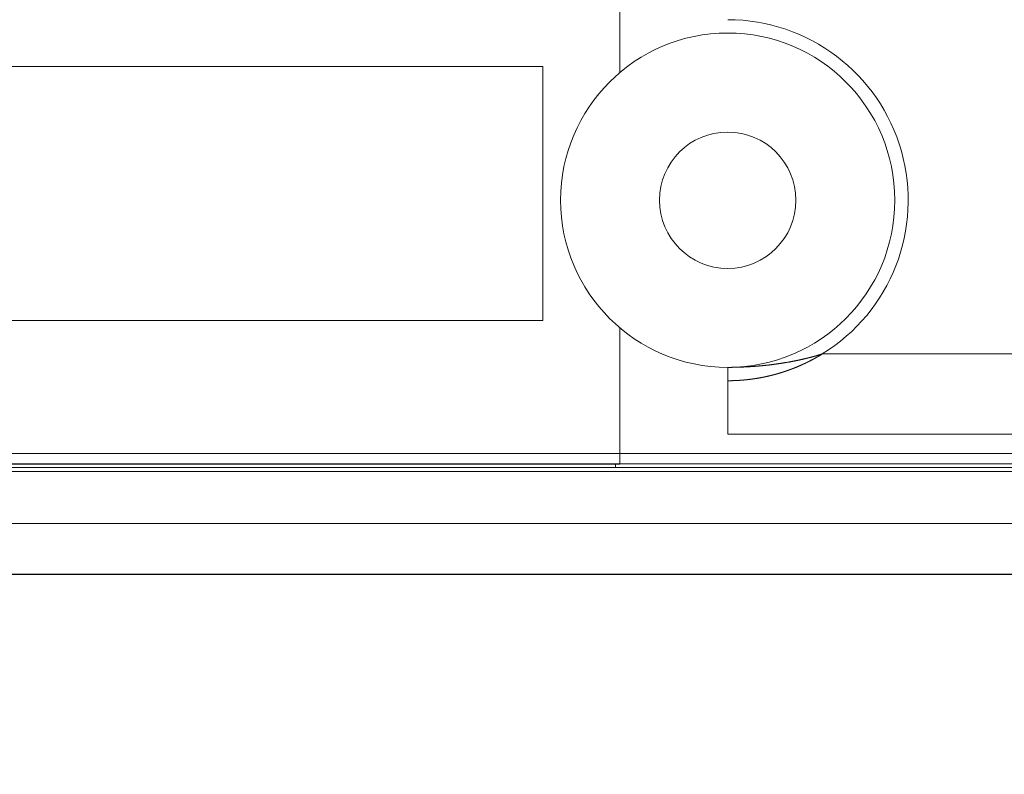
# Model space of a CAD drawing. Extents: x 0 to 59450, y 0 to 42050.
# Tile 236 of 256: x 34598 to 34671, y 35004 to 35060. Entities that reach past the tile are written whole.
import ezdxf

# ---------------------------------------------------------------- set-up
doc = ezdxf.new("R2010")
doc.units = 0
doc.header["$LTSCALE"] = 20
doc.header["$MEASUREMENT"] = 0
doc.layers.get('0').update_dxf_attribs({"linetype": 'CONTINUOUS'})
doc.layers.get('Defpoints').update_dxf_attribs({"linetype": 'CONTINUOUS'})
doc.dimstyles.new('DXF001', dxfattribs={"dimtxt": 3.1, "dimasz": 2, "dimexe": 2, "dimexo": 0.8, "dimgap": 0.09, "dimtad": 1, "dimdsep": 46, "dimtxsty": 'STANDARD', "dimcen": 0.09, "dimazin": 2, "dimtfac": 0.645161, "dimtdec": 4, "dimtmove": 0, "dimatfit": 3, "dimfxl": 1, "dimtvp": 0.66129, "dimtolj": 1, "dimtzin": 0, "dimarcsym": 0})

# ---------------------------------------------------------------- blocks, each defined once
blk = doc.blocks.new('_OPEN')
at = {"color": 0, "linetype": 'ByBlock', "lineweight": -2}
for p, q in [((-1, 0.166667), (0, 0)), ((0, 0), (-1, -0.166667)), ((0, 0), (-1, 0))]:
    blk.add_line(p, q, dxfattribs=at)
blk = doc.blocks.new('*D31')
at = {"color": 0, "linetype": 'Continuous', "lineweight": -2}
for p, q in [((40080.241, 35874.159), (40080.241, 34418.443)), ((34086.452, 35044.922), (34086.452, 34418.443)), ((34088.452, 34420.443), (40078.241, 34420.443))]:
    blk.add_line(p, q, dxfattribs=at)
at = {"layer": 'Defpoints', "color": 0, "linetype": 'Continuous'}
for p in [(40080.241, 35874.959), (34086.452, 35045.722), (40080.241, 34420.443)]:
    blk.add_point(p, dxfattribs=at)
at = {"color": 0, "linetype": 'Continuous', "lineweight": -2, "xscale": 2, "yscale": 2, "zscale": 2, "rotation": 180}
blk.add_blockref('_OPEN', (34086.452, 34420.443), dxfattribs=at)
at = {"color": 0, "linetype": 'Continuous', "lineweight": -2, "xscale": 2, "yscale": 2, "zscale": 2}
blk.add_blockref('_OPEN', (40080.241, 34420.443), dxfattribs=at)
at = {"color": 0, "linetype": 'Continuous', "lineweight": 13, "insert": (37257.246, 34460.533), "char_height": 80, "attachment_point": 5}
blk.add_mtext('\\A1;\\A1;5994', dxfattribs=at)
blk = doc.blocks.new('*D32')
at = {"color": 0, "linetype": 'Continuous', "lineweight": -2}
for p, q in [((36630.841, 38018.759), (33035.556, 38018.759)), ((33037.556, 35020.459), (33037.556, 38016.759)), ((34773.905, 35018.459), (33035.556, 35018.459))]:
    blk.add_line(p, q, dxfattribs=at)
at = {"layer": 'Defpoints', "color": 0, "linetype": 'Continuous'}
for p in [(33037.556, 38018.759), (36631.641, 38018.759), (34774.705, 35018.459)]:
    blk.add_point(p, dxfattribs=at)
at = {"color": 0, "linetype": 'Continuous', "lineweight": -2, "xscale": 2, "yscale": 2, "zscale": 2}
for p, rotation in [((33037.556, 38018.759), 90), ((33037.556, 35018.459), 270)]:
    blk.add_blockref('_OPEN', p, dxfattribs=dict(at, rotation=rotation))
at = {"color": 0, "linetype": 'Continuous', "lineweight": 13, "insert": (32997.466, 36692.509), "char_height": 80, "attachment_point": 5, "rotation": 90}
blk.add_mtext('\\A1;\\A1;3000', dxfattribs=at)

msp = doc.modelspace()

# ---------------------------------------------------------------- linework, layer by layer
at = {"color": 3, "linetype": 'Continuous', "lineweight": 13}
for p, q in [((34642.507, 35055.996), (34642.507, 35061.197)), ((34636.74, 35056.458), (34384.302, 35056.458)), ((34636.741, 35046.959), (34636.741, 35056.459)), ((34636.741, 35037.459), (34636.741, 35046.959)), ((34384.302, 35037.458), (34636.74, 35037.458)), ((34642.507, 35027.508), (34642.507, 35036.905)), ((34657.368, 35034.878), (34657.343, 35034.871)), ((34657.392, 35034.885), (34657.368, 35034.878)), ((34657.417, 35034.892), (34657.392, 35034.885)), ((34657.441, 35034.899), (34657.417, 35034.892)), ((34657.466, 35034.906), (34657.441, 35034.899)), ((34657.491, 35034.914), (34657.466, 35034.906)), ((34657.515, 35034.921), (34657.491, 35034.914)), ((34657.54, 35034.928), (34657.515, 35034.921)), ((34657.564, 35034.935), (34657.54, 35034.928)), ((34657.589, 35034.943), (34657.564, 35034.935)), ((34657.613, 35034.95), (34657.589, 35034.943)), ((34657.637, 35034.958), (34657.613, 35034.95)), ((34657.637, 35034.958), (34657.618, 35034.946)), ((34971.456, 35034.959), (34657.638, 35034.959)), ((34652.971, 35034.068), (34652.946, 35034.065)), ((34652.997, 35034.07), (34652.971, 35034.068)), ((34653.022, 35034.072), (34652.997, 35034.07)), ((34653.048, 35034.075), (34653.022, 35034.072)), ((34653.073, 35034.077), (34653.048, 35034.075)), ((34653.099, 35034.08), (34653.073, 35034.077)), ((34653.124, 35034.082), (34653.099, 35034.08)), ((34653.15, 35034.084), (34653.124, 35034.082)), ((34653.175, 35034.087), (34653.15, 35034.084)), ((34653.201, 35034.089), (34653.175, 35034.087)), ((34653.226, 35034.092), (34653.201, 35034.089)), ((34653.252, 35034.095), (34653.226, 35034.092)), ((34653.277, 35034.097), (34653.252, 35034.095)), ((34653.303, 35034.1), (34653.277, 35034.097)), ((34653.328, 35034.102), (34653.303, 35034.1)), ((34653.353, 35034.105), (34653.328, 35034.102)), ((34653.379, 35034.108), (34653.353, 35034.105)), ((34653.404, 35034.11), (34653.379, 35034.108)), ((34653.43, 35034.113), (34653.404, 35034.11)), ((34653.455, 35034.116), (34653.43, 35034.113)), ((34653.481, 35034.119), (34653.455, 35034.116)), ((34653.506, 35034.122), (34653.481, 35034.119)), ((34653.532, 35034.124), (34653.506, 35034.122)), ((34653.557, 35034.127), (34653.532, 35034.124)), ((34653.582, 35034.13), (34653.557, 35034.127)), ((34653.608, 35034.133), (34653.582, 35034.13)), ((34653.633, 35034.136), (34653.608, 35034.133)), ((34653.659, 35034.139), (34653.633, 35034.136)), ((34653.684, 35034.142), (34653.659, 35034.139)), ((34653.71, 35034.145), (34653.684, 35034.142)), ((34653.735, 35034.148), (34653.71, 35034.145)), ((34653.76, 35034.151), (34653.735, 35034.148)), ((34653.786, 35034.154), (34653.76, 35034.151)), ((34653.811, 35034.157), (34653.786, 35034.154)), ((34653.837, 35034.16), (34653.811, 35034.157)), ((34653.862, 35034.163), (34653.837, 35034.16)), ((34653.887, 35034.167), (34653.862, 35034.163)), ((34653.913, 35034.17), (34653.887, 35034.167)), ((34653.938, 35034.173), (34653.913, 35034.17)), ((34653.964, 35034.176), (34653.938, 35034.173)), ((34653.989, 35034.18), (34653.964, 35034.176)), ((34654.014, 35034.183), (34653.989, 35034.18)), ((34654.04, 35034.186), (34654.014, 35034.183)), ((34654.065, 35034.19), (34654.04, 35034.186)), ((34654.09, 35034.193), (34654.065, 35034.19)), ((34654.116, 35034.197), (34654.09, 35034.193)), ((34654.141, 35034.2), (34654.116, 35034.197)), ((34654.167, 35034.203), (34654.141, 35034.2)), ((34654.192, 35034.207), (34654.167, 35034.203)), ((34654.217, 35034.211), (34654.192, 35034.207)), ((34654.243, 35034.214), (34654.217, 35034.211)), ((34654.268, 35034.218), (34654.243, 35034.214)), ((34654.293, 35034.221), (34654.268, 35034.218)), ((34654.319, 35034.225), (34654.293, 35034.221)), ((34654.344, 35034.229), (34654.319, 35034.225)), ((34654.369, 35034.232), (34654.344, 35034.229)), ((34654.395, 35034.236), (34654.369, 35034.232)), ((34654.42, 35034.24), (34654.395, 35034.236)), ((34654.445, 35034.244), (34654.42, 35034.24)), ((34654.471, 35034.247), (34654.445, 35034.244)), ((34654.496, 35034.251), (34654.471, 35034.247)), ((34654.521, 35034.255), (34654.496, 35034.251)), ((34654.547, 35034.259), (34654.521, 35034.255)), ((34654.572, 35034.263), (34654.547, 35034.259)), ((34654.597, 35034.267), (34654.572, 35034.263)), ((34654.622, 35034.271), (34654.597, 35034.267)), ((34654.648, 35034.275), (34654.622, 35034.271)), ((34654.673, 35034.279), (34654.648, 35034.275)), ((34654.698, 35034.283), (34654.673, 35034.279)), ((34654.724, 35034.287), (34654.698, 35034.283)), ((34654.749, 35034.291), (34654.724, 35034.287)), ((34654.774, 35034.295), (34654.749, 35034.291)), ((34654.799, 35034.299), (34654.774, 35034.295)), ((34654.825, 35034.303), (34654.799, 35034.299)), ((34654.85, 35034.308), (34654.825, 35034.303)), ((34654.875, 35034.312), (34654.85, 35034.308)), ((34654.9, 35034.316), (34654.875, 35034.312)), ((34654.926, 35034.32), (34654.9, 35034.316)), ((34654.951, 35034.325), (34654.926, 35034.32)), ((34654.976, 35034.329), (34654.951, 35034.325)), ((34655.001, 35034.333), (34654.976, 35034.329)), ((34655.027, 35034.338), (34655.001, 35034.333)), ((34655.052, 35034.342), (34655.027, 35034.338)), ((34655.077, 35034.347), (34655.052, 35034.342)), ((34655.102, 35034.351), (34655.077, 35034.347)), ((34655.127, 35034.356), (34655.102, 35034.351)), ((34655.153, 35034.36), (34655.127, 35034.356)), ((34655.178, 35034.365), (34655.153, 35034.36)), ((34655.203, 35034.369), (34655.178, 35034.365)), ((34655.228, 35034.374), (34655.203, 35034.369)), ((34655.253, 35034.379), (34655.228, 35034.374)), ((34655.278, 35034.383), (34655.253, 35034.379)), ((34655.303, 35034.388), (34655.278, 35034.383)), ((34655.329, 35034.393), (34655.303, 35034.388)), ((34655.354, 35034.397), (34655.329, 35034.393)), ((34655.379, 35034.402), (34655.354, 35034.397)), ((34655.404, 35034.407), (34655.379, 35034.402)), ((34655.429, 35034.412), (34655.404, 35034.407)), ((34655.454, 35034.417), (34655.429, 35034.412)), ((34655.479, 35034.422), (34655.454, 35034.417)), ((34655.504, 35034.427), (34655.479, 35034.422)), ((34655.529, 35034.432), (34655.504, 35034.427)), ((34655.555, 35034.437), (34655.529, 35034.432)), ((34655.58, 35034.442), (34655.555, 35034.437)), ((34655.605, 35034.447), (34655.58, 35034.442)), ((34655.63, 35034.452), (34655.605, 35034.447)), ((34655.655, 35034.457), (34655.63, 35034.452)), ((34655.68, 35034.462), (34655.655, 35034.457)), ((34655.705, 35034.467), (34655.68, 35034.462)), ((34655.73, 35034.472), (34655.705, 35034.467)), ((34655.755, 35034.477), (34655.73, 35034.472)), ((34655.78, 35034.483), (34655.755, 35034.477)), ((34655.805, 35034.488), (34655.78, 35034.483)), ((34655.83, 35034.493), (34655.805, 35034.488)), ((34655.855, 35034.498), (34655.83, 35034.493)), ((34655.88, 35034.504), (34655.855, 35034.498)), ((34655.905, 35034.509), (34655.88, 35034.504)), ((34655.93, 35034.514), (34655.905, 35034.509)), ((34655.955, 35034.52), (34655.93, 35034.514)), ((34655.98, 35034.525), (34655.955, 35034.52)), ((34656.005, 35034.531), (34655.98, 35034.525)), ((34656.03, 35034.536), (34656.005, 35034.531)), ((34656.055, 35034.542), (34656.03, 35034.536)), ((34656.08, 35034.547), (34656.055, 35034.542)), ((34656.105, 35034.553), (34656.08, 35034.547)), ((34656.13, 35034.559), (34656.105, 35034.553)), ((34656.155, 35034.564), (34656.13, 35034.559)), ((34656.18, 35034.57), (34656.155, 35034.564)), ((34656.204, 35034.576), (34656.18, 35034.57)), ((34656.229, 35034.581), (34656.204, 35034.576)), ((34656.254, 35034.587), (34656.229, 35034.581)), ((34650.567, 35033.959), (34650.567, 35032.959)), ((34650.626, 35033.96), (34650.568, 35033.96)), ((34650.699, 35033.96), (34650.67, 35033.96)), ((34650.721, 35033.96), (34650.699, 35033.96)), ((34650.746, 35033.96), (34650.721, 35033.96)), ((34650.772, 35033.961), (34650.746, 35033.96)), ((34650.798, 35033.961), (34650.772, 35033.961)), ((34650.824, 35033.961), (34650.798, 35033.961)), ((34650.849, 35033.961), (34650.824, 35033.961)), ((34650.875, 35033.961), (34650.849, 35033.961)), ((34650.9, 35033.962), (34650.875, 35033.961)), ((34650.926, 35033.962), (34650.9, 35033.962)), ((34650.951, 35033.962), (34650.926, 35033.962)), ((34650.977, 35033.963), (34650.951, 35033.962)), ((34651.003, 35033.963), (34650.977, 35033.963)), ((34651.028, 35033.963), (34651.003, 35033.963)), ((34651.054, 35033.964), (34651.028, 35033.963)), ((34651.079, 35033.964), (34651.054, 35033.964)), ((34651.105, 35033.965), (34651.079, 35033.964)), ((34651.131, 35033.965), (34651.105, 35033.965)), ((34651.156, 35033.966), (34651.131, 35033.965)), ((34651.182, 35033.966), (34651.156, 35033.966)), ((34651.207, 35033.967), (34651.182, 35033.966)), ((34651.233, 35033.967), (34651.207, 35033.967)), ((34651.463, 35033.974), (34651.438, 35033.973)), ((34651.489, 35033.975), (34651.463, 35033.974)), ((34651.515, 35033.976), (34651.489, 35033.975)), ((34651.54, 35033.977), (34651.515, 35033.976)), ((34651.566, 35033.978), (34651.54, 35033.977)), ((34651.591, 35033.979), (34651.566, 35033.978)), ((34651.617, 35033.98), (34651.591, 35033.979)), ((34651.642, 35033.981), (34651.617, 35033.98)), ((34651.668, 35033.982), (34651.642, 35033.981)), ((34651.694, 35033.983), (34651.668, 35033.982)), ((34651.719, 35033.984), (34651.694, 35033.983)), ((34651.745, 35033.985), (34651.719, 35033.984)), ((34651.77, 35033.987), (34651.745, 35033.985)), ((34651.796, 35033.988), (34651.77, 35033.987)), ((34651.822, 35033.989), (34651.796, 35033.988)), ((34651.847, 35033.99), (34651.822, 35033.989)), ((34651.873, 35033.991), (34651.847, 35033.99)), ((34651.898, 35033.993), (34651.873, 35033.991)), ((34651.924, 35033.994), (34651.898, 35033.993)), ((34651.949, 35033.995), (34651.924, 35033.994)), ((34651.975, 35033.997), (34651.949, 35033.995)), ((34652.001, 35033.998), (34651.975, 35033.997)), ((34652.026, 35033.999), (34652.001, 35033.998)), ((34652.052, 35034.001), (34652.026, 35033.999)), ((34652.077, 35034.002), (34652.052, 35034.001)), ((34652.103, 35034.004), (34652.077, 35034.002)), ((34652.128, 35034.005), (34652.103, 35034.004)), ((34652.154, 35034.007), (34652.128, 35034.005)), ((34652.18, 35034.008), (34652.154, 35034.007)), ((34652.205, 35034.01), (34652.18, 35034.008)), ((34652.231, 35034.011), (34652.205, 35034.01)), ((34652.256, 35034.013), (34652.231, 35034.011)), ((34652.282, 35034.014), (34652.256, 35034.013)), ((34652.307, 35034.016), (34652.282, 35034.014)), ((34652.333, 35034.018), (34652.307, 35034.016)), ((34652.358, 35034.019), (34652.333, 35034.018)), ((34652.384, 35034.021), (34652.358, 35034.019)), ((34652.41, 35034.023), (34652.384, 35034.021)), ((34652.435, 35034.025), (34652.41, 35034.023)), ((34652.461, 35034.027), (34652.435, 35034.025)), ((34652.486, 35034.028), (34652.461, 35034.027)), ((34652.512, 35034.03), (34652.486, 35034.028)), ((34652.537, 35034.032), (34652.512, 35034.03)), ((34652.563, 35034.034), (34652.537, 35034.032)), ((34652.588, 35034.036), (34652.563, 35034.034)), ((34652.614, 35034.038), (34652.588, 35034.036)), ((34652.639, 35034.04), (34652.614, 35034.038)), ((34652.665, 35034.042), (34652.639, 35034.04)), ((34652.691, 35034.044), (34652.665, 35034.042)), ((34652.716, 35034.046), (34652.691, 35034.044)), ((34652.742, 35034.048), (34652.716, 35034.046)), ((34652.767, 35034.05), (34652.742, 35034.048)), ((34652.793, 35034.052), (34652.767, 35034.05)), ((34652.818, 35034.054), (34652.793, 35034.052)), ((34652.844, 35034.057), (34652.818, 35034.054)), ((34652.869, 35034.059), (34652.844, 35034.057)), ((34652.895, 35034.061), (34652.869, 35034.059)), ((34652.92, 35034.063), (34652.895, 35034.061)), ((34652.946, 35034.065), (34652.92, 35034.063)), ((34650.567, 35032.959), (34650.567, 35028.959)), ((34650.703, 35032.961), (34650.683, 35032.96)), ((34650.567, 35028.959), (34922.456, 35028.959)), ((34436.924, 35027.508), (34642.507, 35027.508)), ((34642.507, 35027.508), (35903.691, 35027.508)), ((34642.507, 35026.735), (34642.507, 35027.508)), ((34450.411, 35026.735), (34642.507, 35026.735)), ((34590.788, 35026.728), (34598.119, 35026.728)), ((34598.119, 35026.728), (34604.754, 35026.728)), ((34604.754, 35026.728), (34613.157, 35026.728)), ((34613.157, 35026.728), (34625.913, 35026.728)), ((34625.913, 35026.728), (34642.508, 35026.728)), ((34642.177, 35026.728), (34642.177, 35026.71)), ((34642.177, 35026.71), (34642.177, 35026.693)), ((34642.507, 35026.736), (34642.507, 35026.728)), ((35904.465, 35026.735), (34642.507, 35026.735)), ((34465.391, 35026.459), (34642.176, 35026.459)), ((34774.705, 35026.171), (34484.791, 35026.171)), ((34597.104, 35026.459), (34601.274, 35026.459)), ((34601.274, 35026.459), (34605.413, 35026.459)), ((34605.413, 35026.459), (34609.605, 35026.459)), ((34609.605, 35026.459), (34613.878, 35026.459)), ((34613.878, 35026.459), (34617.883, 35026.459)), ((34617.883, 35026.459), (34621.498, 35026.459)), ((34621.498, 35026.459), (34626.085, 35026.459)), ((34626.085, 35026.459), (34633.072, 35026.459)), ((34633.072, 35026.459), (34642.177, 35026.459)), ((34642.177, 35026.601), (34642.176, 35026.588)), ((34642.176, 35026.588), (34642.176, 35026.576)), ((34642.176, 35026.576), (34642.176, 35026.564)), ((34642.176, 35026.564), (34642.176, 35026.553)), ((34642.176, 35026.553), (34642.176, 35026.543)), ((34642.176, 35026.543), (34642.176, 35026.533)), ((34642.176, 35026.533), (34642.176, 35026.524)), ((34642.176, 35026.524), (34642.176, 35026.515)), ((34642.176, 35026.515), (34642.176, 35026.507)), ((34642.176, 35026.507), (34642.176, 35026.5)), ((34642.176, 35026.5), (34642.176, 35026.493)), ((34642.176, 35026.493), (34642.176, 35026.487)), ((34642.176, 35026.487), (34642.176, 35026.482)), ((34642.176, 35026.482), (34642.177, 35026.477)), ((34642.176, 35026.459), (34774.704, 35026.459)), ((34642.177, 35026.693), (34642.177, 35026.676)), ((34642.177, 35026.676), (34642.177, 35026.66)), ((34642.177, 35026.66), (34642.177, 35026.644)), ((34642.177, 35026.644), (34642.177, 35026.629)), ((34642.177, 35026.629), (34642.177, 35026.615)), ((34642.177, 35026.615), (34642.177, 35026.601)), ((34642.177, 35026.469), (34642.177, 35026.466)), ((34493.513, 35022.283), (34774.704, 35022.283))]:
    msp.add_line(p, q, dxfattribs=at)
for radius in [12.5, 5.1]:
    msp.add_circle((34650.567, 35046.459), radius, dxfattribs=at)
for centre, radius, start, end in [((34650.567, 35046.459), 13.5, 301.58634, 450), ((34651.362, 35055.681), 21.653, 285.35853, 285.42632), ((34651.292, 35055.639), 21.632, 285.63432, 285.702), ((34651.39, 35055.772), 21.733, 285.35865, 285.42619), ((34651.32, 35055.73), 21.712, 285.63445, 285.70187), ((34651.248, 35055.778), 21.778, 285.85021, 285.9175), ((34651.347, 35055.906), 21.874, 285.57424, 285.64141), ((34651.275, 35055.869), 21.857, 285.85033, 285.91738), ((34651.289, 35055.912), 21.895, 285.85039, 285.91732), ((34651.217, 35055.959), 21.961, 286.06568, 286.13249), ((34651.231, 35055.916), 21.915, 286.12803, 286.19472), ((34650.179, 35047.112), 14.26, 300.26583, 300.35659), ((34650.188, 35047.141), 14.281, 300.2659, 300.35653), ((34650.195, 35047.173), 14.304, 300.26598, 300.35645), ((34650.204, 35047.202), 14.325, 300.26604, 300.35639), ((34650.148, 35047.171), 14.326, 300.61366, 300.70386), ((34650.157, 35047.2), 14.347, 300.61373, 300.7038), ((34650.101, 35047.232), 14.403, 300.83186, 300.92177), ((34650.11, 35047.261), 14.424, 300.83192, 300.92171), ((34650.118, 35047.291), 14.445, 300.83198, 300.92164), ((34650.126, 35047.259), 14.413, 300.96264, 301.05215), ((34650.064, 35047.362), 14.533, 301.04922, 301.13853), ((34650.079, 35047.317), 14.488, 301.18035, 301.26961), ((34650.103, 35047.32), 14.478, 301.18032, 301.26964), ((34650.472, 35046.614), 13.68, 293.4513, 293.54583), ((34650.491, 35046.626), 13.683, 293.45131, 293.54582), ((34650.511, 35046.638), 13.687, 293.45132, 293.54581), ((34650.471, 35046.647), 13.71, 293.68369, 293.77819), ((34650.493, 35046.592), 13.651, 293.78607, 293.88059), ((34650.515, 35046.658), 13.703, 293.68367, 293.77821), ((34650.477, 35046.604), 13.669, 294.01835, 294.11292), ((34650.499, 35046.61), 13.666, 294.01834, 294.11293), ((34650.46, 35046.617), 13.688, 294.24979, 294.3444), ((34650.542, 35046.623), 13.66, 294.01832, 294.11295), ((34650.503, 35046.63), 13.682, 294.24977, 294.34442), ((34650.465, 35046.576), 13.649, 294.58585, 294.68052), ((34650.486, 35046.583), 13.646, 294.58584, 294.68053), ((34650.508, 35046.59), 13.644, 294.58583, 294.68054), ((34650.529, 35046.597), 13.641, 294.58582, 294.68055), ((34650.49, 35046.604), 13.664, 294.81633, 294.91107), ((34650.512, 35046.612), 13.661, 294.81632, 294.91108), ((34651.289, 35055.961), 21.943, 283.07882, 283.14558), ((34650.533, 35046.559), 13.604, 294.92336, 295.01814), ((34651.324, 35055.922), 21.897, 283.07875, 283.14565), ((34650.494, 35046.566), 13.628, 295.15373, 295.24852), ((34651.275, 35055.877), 21.864, 283.29674, 283.36379), ((34650.516, 35046.634), 13.68, 295.04595, 295.14075), ((34650.477, 35046.582), 13.649, 295.38322, 295.47804), ((34651.396, 35055.752), 21.715, 283.12963, 283.19683), ((34650.558, 35046.529), 13.567, 295.26235, 295.35718), ((34651.263, 35055.793), 21.786, 283.51426, 283.58162), ((34650.519, 35046.598), 13.646, 295.38321, 295.47805), ((34651.383, 35055.755), 21.721, 283.29651, 283.36402), ((34650.48, 35046.545), 13.616, 295.7219, 295.81676), ((34651.335, 35055.626), 21.607, 283.56671, 283.63437), ((34650.501, 35046.614), 13.668, 295.61183, 295.7067), ((34651.37, 35055.673), 21.644, 283.51404, 283.58184), ((34650.522, 35046.562), 13.612, 295.72189, 295.81677), ((34650.543, 35046.57), 13.611, 295.72188, 295.81677), ((34651.407, 35055.546), 21.512, 283.56656, 283.63452), ((34650.503, 35046.579), 13.636, 295.95033, 296.04524), ((34651.358, 35055.593), 21.569, 283.73117, 283.79927), ((34650.524, 35046.527), 13.58, 296.06197, 296.15688), ((34651.395, 35055.467), 21.438, 283.78447, 283.85273), ((34650.545, 35046.596), 13.633, 295.95033, 296.04524), ((34651.43, 35055.43), 21.394, 283.7844, 283.8528), ((34650.505, 35046.545), 13.604, 296.29022, 296.38515), ((34650.526, 35046.554), 13.603, 296.29022, 296.38516), ((34651.467, 35055.389), 21.345, 283.78432, 283.85287), ((34650.486, 35046.563), 13.629, 296.51758, 296.61252), ((34651.419, 35055.353), 21.321, 284.0019, 284.07059), ((34650.507, 35046.573), 13.628, 296.51758, 296.61253), ((34651.455, 35055.394), 21.353, 283.94766, 284.01652), ((34650.527, 35046.521), 13.573, 296.63148, 296.72644), ((34651.407, 35055.193), 21.17, 284.27432, 284.34331), ((34650.548, 35046.591), 13.627, 296.51757, 296.61253), ((34651.443, 35055.238), 21.204, 284.21891, 284.28805), ((34650.508, 35046.541), 13.599, 296.85861, 296.95358), ((34650.528, 35046.55), 13.599, 296.85861, 296.95358), ((34651.479, 35055.201), 21.159, 284.21883, 284.28812), ((34650.488, 35046.56), 13.626, 297.08483, 297.1798), ((34651.518, 35055.153), 21.104, 284.21874, 284.28821), ((34650.569, 35046.57), 13.598, 296.85861, 296.95358), ((34651.55, 35055.132), 21.075, 284.2187, 284.28826), ((34650.468, 35046.581), 13.653, 297.31014, 297.40512), ((34651.494, 35055.046), 21.006, 284.49161, 284.5612), ((34650.549, 35046.53), 13.571, 297.20098, 297.29596), ((34650.51, 35046.538), 13.596, 297.42693, 297.52193), ((34651.432, 35055.154), 21.126, 284.65192, 284.72145), ((34650.529, 35046.55), 13.598, 297.42694, 297.52192), ((34651.526, 35055.129), 21.078, 284.49172, 284.56108), ((34650.485, 35046.567), 13.634, 297.65201, 297.74694), ((34651.457, 35055.258), 21.22, 284.65208, 284.7213), ((34650.498, 35046.591), 13.649, 297.65206, 297.74688), ((34651.472, 35055.222), 21.181, 284.70902, 284.77811), ((34650.505, 35046.625), 13.676, 297.65215, 297.74679), ((34650.515, 35046.595), 13.645, 297.7706, 297.86508), ((34651.404, 35055.265), 21.24, 284.92581, 284.99477), ((34650.463, 35046.687), 13.75, 297.87643, 297.97075), ((34651.501, 35055.397), 21.343, 284.65228, 284.7211), ((34650.473, 35046.655), 13.717, 297.9955, 298.08968), ((34651.432, 35055.357), 21.323, 284.92594, 284.99464), ((34650.421, 35046.687), 13.77, 298.2194, 298.31341), ((34651.362, 35055.406), 21.387, 285.1423, 285.21086), ((34650.431, 35046.656), 13.738, 298.34003, 298.4339), ((34650.439, 35046.748), 13.815, 298.21955, 298.31326), ((34651.377, 35055.449), 21.426, 285.14236, 285.2108), ((34650.449, 35046.778), 13.836, 298.21962, 298.31319), ((34651.474, 35055.497), 21.447, 284.92614, 284.99444), ((34650.396, 35046.748), 13.836, 298.56376, 298.65716), ((34651.321, 35055.541), 21.529, 285.35833, 285.42651), ((34650.406, 35046.778), 13.857, 298.56383, 298.65709), ((34651.418, 35055.505), 21.469, 285.20139, 285.26943), ((34650.353, 35046.809), 13.91, 298.78646, 298.87955), ((34650.363, 35046.839), 13.931, 298.78653, 298.87948), ((34651.349, 35055.632), 21.61, 285.35846, 285.42639), ((34650.371, 35046.809), 13.901, 298.90933, 299.00213), ((34650.38, 35046.9), 13.976, 298.78668, 298.87933), ((34650.327, 35046.87), 13.976, 299.13168, 299.22418), ((34650.336, 35046.899), 13.997, 299.13175, 299.22411), ((34650.282, 35046.931), 14.051, 299.35306, 299.44526), ((34650.354, 35046.961), 14.042, 299.13189, 299.22396), ((34650.237, 35046.93), 14.073, 299.69893, 299.79084), ((34650.309, 35047.022), 14.117, 299.35328, 299.44505), ((34650.254, 35046.991), 14.118, 299.69907, 299.79069), ((34650.263, 35047.021), 14.139, 299.69914, 299.79062), ((34650.271, 35047.052), 14.162, 299.69922, 299.79055), ((34650.217, 35047.019), 14.16, 300.04615, 300.13734), ((34650.225, 35047.114), 14.238, 299.91924, 300.01029), ((34650.234, 35047.08), 14.205, 300.04629, 300.1372), ((34650.648, 35060.842), 26.882, 269.95279, 270.04721), ((34650.738, 35055.561), 21.599, 271.31406, 271.38172), ((34650.687, 35055.32), 21.36, 271.53194, 271.60064), ((34650.805, 35054.946), 20.983, 271.30766, 271.37759), ((34650.675, 35054.686), 20.727, 271.75451, 271.82531), ((34650.788, 35054.468), 20.506, 271.53051, 271.60207), ((34650.746, 35054.049), 20.087, 271.75338, 271.82644), ((34650.794, 35053.353), 19.391, 271.75207, 271.82775), ((34650.686, 35054.978), 21.019, 271.97856, 272.04839), ((34650.559, 35046.632), 13.669, 283.25119, 283.34595), ((34650.522, 35046.632), 13.677, 283.49758, 283.59237), ((34650.543, 35046.64), 13.681, 283.49759, 283.59236), ((34650.561, 35046.602), 13.639, 283.5572, 283.65186), ((34650.513, 35046.705), 13.751, 283.74367, 283.83806), ((34650.535, 35046.651), 13.693, 283.80423, 283.89861), ((34650.565, 35046.623), 13.658, 283.80411, 283.89873), ((34650.532, 35046.605), 13.649, 284.05039, 284.14518), ((34650.559, 35046.593), 13.631, 284.05033, 284.14524), ((34650.585, 35046.581), 13.613, 284.05027, 284.1453), ((34650.552, 35046.565), 13.606, 284.29603, 284.39122), ((34650.579, 35046.552), 13.587, 284.29596, 284.39128), ((34650.545, 35046.478), 13.523, 284.60523, 284.7007), ((34650.572, 35046.466), 13.505, 284.60517, 284.70077), ((34650.599, 35046.512), 13.542, 284.54105, 284.63679), ((34650.566, 35046.44), 13.481, 284.85076, 284.94663), ((34650.593, 35046.426), 13.461, 284.85069, 284.9467), ((34650.619, 35046.415), 13.443, 284.85062, 284.94677), ((34650.586, 35046.402), 13.439, 285.09572, 285.19201), ((34650.613, 35046.33), 13.363, 285.16222, 285.25863), ((34650.64, 35046.376), 13.4, 285.09558, 285.19215), ((34650.607, 35046.307), 13.342, 285.40766, 285.50434), ((34650.633, 35046.357), 13.384, 285.34007, 285.43686), ((34650.607, 35046.262), 13.299, 285.65243, 285.74955), ((34650.71, 35046.188), 13.201, 285.40714, 285.50486), ((34650.623, 35046.165), 13.202, 285.89642, 285.99437), ((34650.699, 35046.184), 13.2, 285.65207, 285.74991), ((34650.66, 35046.139), 13.166, 285.96654, 286.06434), ((34650.622, 35046.207), 13.242, 286.14032, 286.23809), ((34650.702, 35046.158), 13.174, 285.96657, 286.06431), ((34650.663, 35046.229), 13.252, 286.14036, 286.23805), ((34650.624, 35046.182), 13.218, 286.45553, 286.55319), ((34650.644, 35046.194), 13.223, 286.45556, 286.55317), ((34650.665, 35046.205), 13.228, 286.45557, 286.55315), ((34650.684, 35046.217), 13.234, 286.4556, 286.55313), ((34650.646, 35046.229), 13.257, 286.69916, 286.79665), ((34650.607, 35046.182), 13.224, 287.01655, 287.11399), ((34650.686, 35046.253), 13.268, 286.6992, 286.79661), ((34650.646, 35046.207), 13.236, 287.01659, 287.11395), ((34650.607, 35046.278), 13.315, 287.18446, 287.28177), ((34650.686, 35046.232), 13.248, 287.01663, 287.1139), ((34650.647, 35046.244), 13.271, 287.25988, 287.3571), ((34650.607, 35046.257), 13.296, 287.50249, 287.59966), ((34650.627, 35046.27), 13.302, 287.50251, 287.59964), ((34650.646, 35046.224), 13.252, 287.57948, 287.67656), ((34650.666, 35046.296), 13.315, 287.50256, 287.59959), ((34650.626, 35046.251), 13.284, 287.82238, 287.91936), ((34650.586, 35046.323), 13.365, 287.98582, 288.08275), ((34650.665, 35046.278), 13.298, 287.82243, 287.91931), ((34650.625, 35046.291), 13.323, 288.06465, 288.16148), ((34650.585, 35046.306), 13.349, 288.3062, 288.40298), ((34650.604, 35046.319), 13.356, 288.30623, 288.40295), ((34650.623, 35046.274), 13.307, 288.38661, 288.48328), ((34650.642, 35046.347), 13.371, 288.30628, 288.4029), ((34650.601, 35046.362), 13.397, 288.54716, 288.64372), ((34650.62, 35046.317), 13.349, 288.62845, 288.72496), ((34650.58, 35046.332), 13.376, 288.86954, 288.96599), ((34650.599, 35046.346), 13.383, 288.86957, 288.96596), ((34650.617, 35046.362), 13.392, 288.8696, 288.96593), ((34650.576, 35046.376), 13.419, 289.11, 289.20628), ((34650.595, 35046.392), 13.427, 289.11003, 289.20625), ((34650.614, 35046.407), 13.435, 289.11006, 289.20622), ((34650.572, 35046.364), 13.409, 289.43439, 289.53048), ((34650.591, 35046.437), 13.472, 289.34979, 289.44583), ((34650.61, 35046.391), 13.421, 289.43443, 289.53043), ((34650.571, 35046.399), 13.443, 289.67428, 289.77027), ((34650.594, 35046.464), 13.496, 289.58878, 289.68479), ((34650.555, 35046.414), 13.462, 289.9134, 290.0094), ((34650.573, 35046.368), 13.412, 290.00051, 290.09646), ((34650.593, 35046.44), 13.474, 289.91345, 290.00936), ((34650.553, 35046.452), 13.499, 290.15187, 290.24775), ((34650.572, 35046.405), 13.447, 290.23983, 290.33568), ((34650.592, 35046.477), 13.509, 290.1519, 290.24771), ((34650.551, 35046.43), 13.479, 290.47839, 290.57417), ((34650.57, 35046.443), 13.484, 290.47841, 290.57415), ((34650.53, 35046.456), 13.51, 290.71622, 290.81192), ((34650.609, 35046.469), 13.495, 290.47845, 290.57411), ((34650.508, 35046.482), 13.543, 290.9533, 291.04892), ((34650.587, 35046.496), 13.527, 290.71628, 290.81186), ((34650.546, 35046.509), 13.554, 290.95334, 291.04888), ((34650.565, 35046.462), 13.504, 291.04459, 291.14009), ((34650.524, 35046.476), 13.532, 291.28173, 291.37719), ((34650.543, 35046.55), 13.594, 291.18969, 291.28511), ((34650.562, 35046.504), 13.544, 291.28178, 291.37715), ((34650.52, 35046.518), 13.572, 291.51816, 291.61348), ((34650.54, 35046.529), 13.575, 291.51817, 291.61347), ((34650.561, 35046.537), 13.575, 291.51817, 291.61347), ((34650.52, 35046.551), 13.603, 291.75378, 291.84904), ((34650.537, 35046.509), 13.557, 291.84828, 291.94348), ((34650.495, 35046.585), 13.643, 291.98866, 292.0838), ((34650.513, 35046.539), 13.594, 292.08396, 292.17905), ((34650.532, 35046.553), 13.6, 292.08398, 292.17903), ((34650.49, 35046.567), 13.629, 292.31884, 292.41385), ((34650.51, 35046.639), 13.688, 292.22278, 292.31776), ((34650.531, 35046.528), 13.578, 292.41572, 292.5107), ((34650.487, 35046.606), 13.666, 292.55294, 292.64785), ((34650.501, 35046.632), 13.685, 292.55301, 292.64779), ((34650.518, 35046.589), 13.639, 292.6507, 292.74542), ((34650.477, 35046.662), 13.722, 292.78631, 292.881), ((34650.497, 35046.613), 13.669, 292.88477, 292.97943), ((34650.516, 35046.625), 13.673, 292.88478, 292.97942), ((34650.475, 35046.577), 13.644, 293.21806, 293.31268), ((34650.494, 35046.65), 13.704, 293.11804, 293.21263), ((34650.514, 35046.662), 13.707, 293.11805, 293.21262), ((34650.466, 35065.492), 32.533, 270.17872, 270.2689), ((34650.576, 35045.07), 12.11, 270.20156, 270.38608), ((34650.565, 35046.369), 13.409, 270.39687, 270.50541), ((34650.494, 35049.004), 16.045, 270.74572, 270.82393), ((34650.57, 35045.919), 12.959, 270.68616, 270.78919), ((34650.563, 35047.842), 14.882, 270.71347, 270.80087), ((34650.567, 35049.023), 16.062, 270.72735, 270.80726), ((34650.538, 35048.026), 15.066, 270.971, 271.05696), ((34650.569, 35047.524), 14.564, 270.96952, 271.05844), ((34650.524, 35047.705), 14.746, 271.22348, 271.31132), ((34650.546, 35047.737), 14.777, 271.22357, 271.31122), ((34650.572, 35047.551), 14.59, 271.22301, 271.31178), ((34650.534, 35047.36), 14.401, 271.48275, 271.5723), ((34650.558, 35047.341), 14.381, 271.47573, 271.56581), ((34650.583, 35047.268), 14.308, 271.4755, 271.56604), ((34650.545, 35047.184), 14.224, 271.72854, 271.81962), ((34650.573, 35047.024), 14.064, 271.72802, 271.82014), ((34650.603, 35046.698), 13.737, 271.73501, 271.82891), ((34650.574, 35046.495), 13.535, 271.97946, 272.07519), ((34650.608, 35046.17), 13.209, 271.97828, 272.07637), ((34650.64, 35045.845), 12.884, 271.98626, 272.08639), ((34650.617, 35045.623), 12.662, 272.22931, 272.33166), ((34650.649, 35045.326), 12.364, 272.23844, 272.34278), ((34650.628, 35045.063), 12.102, 272.49149, 272.59812), ((34650.661, 35044.895), 11.933, 272.47925, 272.58787), ((34650.642, 35044.61), 11.65, 272.7435, 272.8543), ((34650.675, 35044.394), 11.432, 272.74245, 272.85535), ((34650.71, 35044.141), 11.178, 272.74116, 272.85663), ((34650.691, 35044.04), 11.077, 272.98087, 273.09793), ((34650.719, 35043.899), 10.935, 272.99385, 273.11191), ((34650.711, 35043.575), 10.612, 273.2459, 273.36759), ((34650.768, 35042.987), 10.022, 273.24232, 273.37117), ((34650.755, 35042.802), 9.838, 273.51098, 273.64169), ((34650.763, 35043.078), 10.113, 273.49662, 273.62434), ((34650.707, 35043.587), 10.624, 273.75327, 273.87488), ((34650.66, 35044.622), 11.66, 273.75867, 273.86948), ((34650.536, 35045.899), 12.942, 274.03591, 274.13533), ((34650.396, 35048.243), 15.291, 274.02526, 274.10978), ((34650.336, 35049.336), 16.386, 274.04635, 274.12488), ((34650.307, 35049.129), 16.181, 274.28086, 274.36075), ((34650.341, 35048.897), 15.947, 274.29967, 274.38038), ((34650.3, 35048.808), 15.862, 274.55367, 274.63484), ((34650.33, 35048.781), 15.832, 274.53308, 274.61477), ((34650.364, 35048.58), 15.629, 274.55306, 274.63544), ((34650.395, 35048.471), 15.518, 274.55277, 274.63574), ((34650.358, 35048.424), 15.475, 274.78506, 274.86866), ((34650.389, 35048.254), 15.302, 274.80622, 274.89039), ((34650.422, 35048.139), 15.185, 274.80589, 274.89072), ((34650.386, 35048.039), 15.088, 275.05947, 275.14486), ((34650.418, 35047.928), 14.975, 275.05914, 275.14519), ((34650.449, 35047.832), 14.876, 275.05886, 275.14547), ((34650.416, 35047.724), 14.772, 275.31219, 275.39946), ((34650.447, 35047.63), 14.676, 275.31191, 275.39974), ((34650.48, 35047.526), 14.569, 275.31159, 275.40006), ((34650.446, 35047.37), 14.417, 275.58974, 275.67879), ((34650.479, 35047.334), 14.377, 275.56443, 275.65412), ((34650.51, 35047.245), 14.286, 275.56414, 275.65441), ((34650.479, 35047.147), 14.192, 275.81705, 275.90796), ((34650.511, 35046.997), 14.04, 275.84287, 275.93435), ((34650.481, 35046.963), 14.009, 276.06943, 276.16157), ((34650.513, 35046.817), 13.86, 276.09636, 276.18908), ((34650.545, 35046.787), 13.827, 276.06883, 276.16218), ((34650.577, 35046.642), 13.679, 276.09575, 276.18969), ((34650.55, 35046.604), 13.645, 276.32094, 276.41559), ((34650.58, 35046.474), 13.512, 276.34901, 276.44416), ((34650.55, 35046.413), 13.455, 276.6024, 276.698), ((34650.585, 35046.359), 13.397, 276.57256, 276.669), ((34650.572, 35046.109), 13.15, 276.85462, 276.95249), ((34650.669, 35045.97), 13.001, 276.60073, 276.69967), ((34650.591, 35045.847), 12.888, 277.10668, 277.2066), ((34650.672, 35045.84), 12.871, 276.85356, 276.95355), ((34650.624, 35045.947), 12.983, 277.10704, 277.20623), ((34650.638, 35046.02), 13.054, 277.10731, 277.20596), ((34650.595, 35046.077), 13.116, 277.36032, 277.45856), ((34650.611, 35046.125), 13.162, 277.36049, 277.45839), ((34650.568, 35046.177), 13.219, 277.61319, 277.71072), ((34650.58, 35046.259), 13.298, 277.61348, 277.71042), ((34650.585, 35046.332), 13.37, 277.64805, 277.74405), ((34650.517, 35046.611), 13.656, 277.86693, 277.9614), ((34650.488, 35046.983), 14.028, 277.86819, 277.96014), ((34650.493, 35047.052), 14.096, 277.9038, 277.99491), ((34650.465, 35047.028), 14.076, 278.12022, 278.21192), ((34650.492, 35046.934), 13.979, 278.15639, 278.24832), ((34650.513, 35046.948), 13.99, 278.15642, 278.24828), ((34650.473, 35047.012), 14.059, 278.37172, 278.46359), ((34650.497, 35046.939), 13.983, 278.40905, 278.50101), ((34650.459, 35046.995), 14.045, 278.62291, 278.71493), ((34650.482, 35046.929), 13.975, 278.66133, 278.75341), ((34650.506, 35046.925), 13.968, 278.66131, 278.75343), ((34650.467, 35046.919), 13.968, 278.91328, 279.00547), ((34650.49, 35046.915), 13.961, 278.91326, 279.00549), ((34650.514, 35046.91), 13.952, 278.91323, 279.00552), ((34650.475, 35046.907), 13.955, 279.16486, 279.2572), ((34650.499, 35046.902), 13.946, 279.16483, 279.25722), ((34650.522, 35046.898), 13.939, 279.1648, 279.25725), ((34650.484, 35046.894), 13.941, 279.41607, 279.50857), ((34650.507, 35046.891), 13.934, 279.41605, 279.50859), ((34650.469, 35046.886), 13.936, 279.66695, 279.75955), ((34650.554, 35046.822), 13.858, 279.45804, 279.55068), ((34650.454, 35046.879), 13.932, 279.91746, 280.01015), ((34650.539, 35046.877), 13.915, 279.66688, 279.75962), ((34650.5, 35046.811), 13.857, 279.96158, 280.05438), ((34650.462, 35046.871), 13.922, 280.16755, 280.26039), ((34650.547, 35046.805), 13.843, 279.96154, 280.05442), ((34650.509, 35046.865), 13.908, 280.16751, 280.26044), ((34650.471, 35046.8), 13.851, 280.46355, 280.55653), ((34650.494, 35046.86), 13.906, 280.41724, 280.51026), ((34650.517, 35046.795), 13.838, 280.46351, 280.55658), ((34650.541, 35046.793), 13.832, 280.46349, 280.5566), ((34650.502, 35046.791), 13.836, 280.71389, 280.80705), ((34650.526, 35046.851), 13.891, 280.66653, 280.75972), ((34650.488, 35046.787), 13.835, 280.96386, 281.0571), ((34650.511, 35046.786), 13.83, 280.96384, 281.05712), ((34650.534, 35046.783), 13.823, 280.96382, 281.05714), ((34650.496, 35046.782), 13.829, 281.21339, 281.30675), ((34650.519, 35046.78), 13.822, 281.21336, 281.30677), ((34650.542, 35046.78), 13.818, 281.21335, 281.30678), ((34650.504, 35046.78), 13.826, 281.46249, 281.55595), ((34650.528, 35046.715), 13.758, 281.51337, 281.60689), ((34650.492, 35046.766), 13.814, 281.71112, 281.80475), ((34650.516, 35046.758), 13.801, 281.71108, 281.80479), ((34650.541, 35046.748), 13.787, 281.71103, 281.80484), ((34650.504, 35046.682), 13.73, 282.01224, 282.10612), ((34650.528, 35046.74), 13.781, 281.95923, 282.05317), ((34650.552, 35046.676), 13.714, 282.01219, 282.10618), ((34650.515, 35046.731), 13.776, 282.20698, 282.30104), ((34650.539, 35046.668), 13.709, 282.26096, 282.35507), ((34650.502, 35046.727), 13.774, 282.45427, 282.54843), ((34650.526, 35046.661), 13.704, 282.50926, 282.6035), ((34650.551, 35046.65), 13.689, 282.50921, 282.60355), ((34650.575, 35046.706), 13.738, 282.45415, 282.54856), ((34650.539, 35046.642), 13.684, 282.75703, 282.8515), ((34650.501, 35046.644), 13.694, 283.00442, 283.09891), ((34650.523, 35046.646), 13.691, 283.00441, 283.09892), ((34650.546, 35046.648), 13.687, 283.0044, 283.09893), ((34650.57, 35046.646), 13.681, 283.00437, 283.09896), ((34650.534, 35046.642), 13.685, 283.25125, 283.34589), ((34645.149, 35026.475), 2.972, 179.95856, 180.04144), ((34644.665, 35026.471), 2.489, 179.95741, 180.04259), ((34643.09, 35026.498), 0.914, 182.03642, 182.20577), ((34642.386, 35026.471), 0.209, 182.17437, 182.80473), ((34642.319, 35026.466), 0.142, 182.15873, 183.0464)]:
    msp.add_arc(centre, radius, start, end, dxfattribs=at)

# ---------------------------------------------------------------- dimensions: what is measured, and where the dimension line sits
at = {"linetype": 'Continuous', "lineweight": 13}
dim = msp.add_linear_dim(base=(33037.556, 38018.759), p1=(34774.705, 35018.459), p2=(36631.641, 38018.759), angle=90, text='\\A1;3000', dimstyle='DXF001', override={"dimtxt": 80, "dimasz": 2, "dimblk1": 'OPEN', "dimblk2": 'OPEN', "dimsah": 1}, dxfattribs=at)
dim.commit()
dim.dimension.update_dxf_attribs({"geometry": '*D32', "text_midpoint": (33037.556, 36692.509), "dimtype": 160})
at = {"color": 7, "linetype": 'Continuous', "lineweight": 13}
dim = msp.add_linear_dim(base=(40080.241, 34420.443), p1=(34086.452, 35045.722), p2=(40080.241, 35874.959), text='\\A1;5994', dimstyle='DXF001', override={"dimtxt": 80, "dimasz": 2, "dimblk1": 'OPEN', "dimblk2": 'OPEN', "dimsah": 1}, dxfattribs=at)
dim.commit()
dim.dimension.update_dxf_attribs({"geometry": '*D31', "text_midpoint": (37257.246, 34420.443), "dimtype": 160})

doc.saveas('drawing.dxf')
